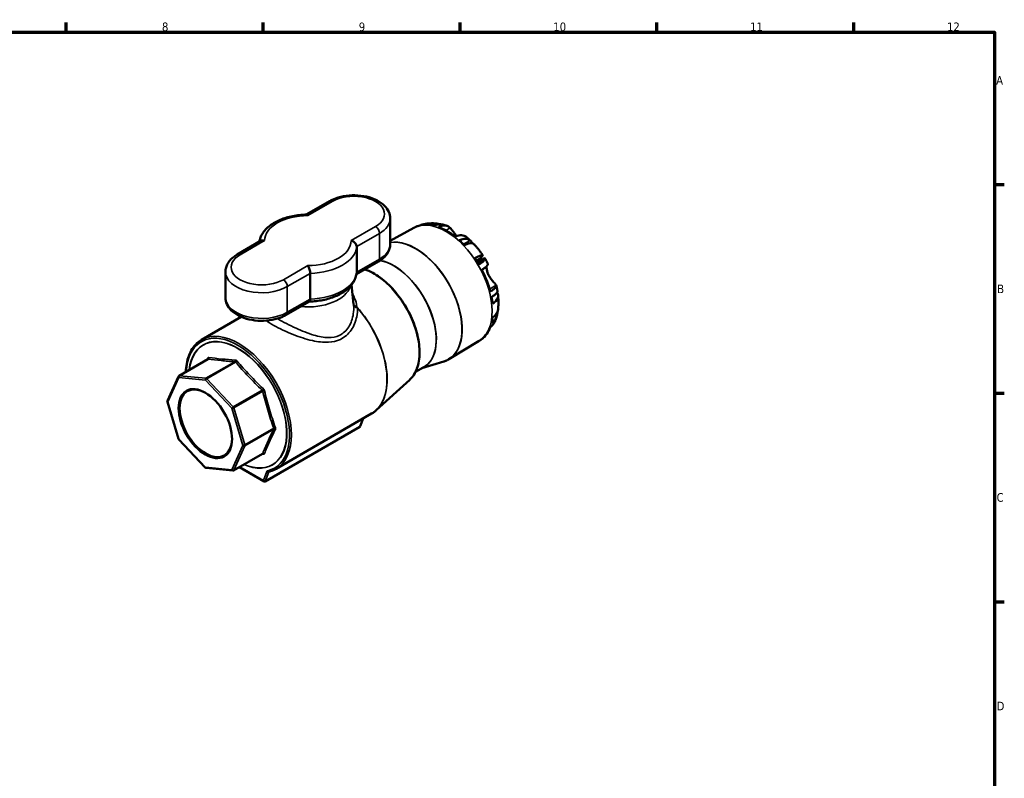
# Model space of a CAD drawing. Header units: millimetres. Extents: x 0 to 948, y -29 to 834.
# Tile 7 of 7: x 474 to 825, y 308 to 578. Entities that reach past the tile are written whole.
import ezdxf

# ---------------------------------------------------------------- set-up
doc = ezdxf.new("R2010")
doc.units = ezdxf.units.MM
for name, color, linetype, lineweight in [('Border (ANSI)', 7, 'Continuous', 70), ('Visible (ANSI)', 7, 'Continuous', 50), ('Visible Narrow (ANSI)', 7, 'Continuous', 35)]:
    doc.layers.add(name, color=color, linetype=linetype, lineweight=lineweight)
doc.styles.add('Note Text (ANSI)', font='tahoma.ttf')

# ---------------------------------------------------------------- blocks, each defined once
blk = doc.blocks.new('Borders Default Border')
at = {"layer": 'Border (ANSI)'}
for p, q in [((490.58, 574), (490.58, 577.45)), ((560.67, 574), (560.67, 577.45)), ((630.75, 574), (630.75, 577.45)), ((700.83, 574), (700.83, 577.45)), ((770.92, 574), (770.92, 577.45)), ((821, 519.75), (824.45, 519.75)), ((821, 445.5), (824.45, 445.5)), ((821, 371.25), (824.45, 371.25))]:
    blk.add_line(p, q, dxfattribs=at)
at = {"layer": 'Border (ANSI)', "flags": 128}
blk.add_lwpolyline([(20, 20), (20, 574), (821, 574), (821, 20), (20, 20)], dxfattribs=at)
at = {"layer": 'Border (ANSI)', "attachment_point": 7, "style": 'Note Text (ANSI)'}
for s, insert, char_height in [('12', (804.13, 574.4), 3.048), ('8', (524.63, 574.33), 3.05), ('9', (594.7, 574.34), 3.05), ('10', (663.96, 574.34), 3.048), ('11', (734.04, 574.4), 3.048), ('A', (821.63, 555.35), 3.05), ('B', (821.99, 481.1), 3.05), ('C', (821.8, 406.8), 3.05), ('D', (821.81, 332.6), 3.05)]:
    blk.add_mtext(s, dxfattribs=dict(at, insert=insert, char_height=char_height))

msp = doc.modelspace()

# ---------------------------------------------------------------- linework, layer by layer
at = {"layer": 'Visible (ANSI)'}
for p, q in [((584.276, 513.84), (576.019, 509.074)), ((605.883, 507.658), (605.883, 498.514)), ((614.299, 504.331), (605.883, 499.708)), ((559.745, 499.678), (551.438, 494.881)), ((593.958, 488.544), (593.958, 497.689)), ((593.875, 487.82), (601.691, 492.332)), ((637.872, 493.421), (636.614, 492.695)), ((639.452, 493.539), (636.983, 492.113)), ((547.245, 488.699), (547.245, 479.555)), ((577.413, 488.136), (577.413, 478.992)), ((592.093, 484.019), (592.824, 477.207)), ((568.852, 473.373), (577.16, 478.169)), ((538.757, 464.493), (552.888, 472.651)), ((637.529, 464.096), (626.804, 457.595)), ((530.71, 451.697), (540.988, 457.631)), ((617.147, 454.366), (624.942, 456.762)), ((614.917, 453.079), (617.822, 454.756)), ((526.581, 442.799), (530.504, 451.47)), ((612.845, 450.291), (600.869, 439.402)), ((530.481, 429.249), (526.558, 442.45)), ((565.257, 418.594), (599.263, 438.227)), ((596.28, 436.504), (595.206, 433.718)), ((561.377, 414.089), (595.06, 433.536)), ((540.068, 419.05), (530.597, 429.048)), ((550.152, 418.023), (560.429, 423.956)), ((549.853, 417.958), (540.382, 418.896)), ((552.211, 419.211), (561.054, 414.106))]:
    msp.add_line(p, q, dxfattribs=at)
for centre, start, end in [((530.96, 451.264), 120, 155.65713), ((527.037, 442.593), 155.65713, 196.55052), ((530.96, 429.392), 196.55052, 223.44948), ((540.431, 419.394), 223.44948, 264.34287), ((549.902, 418.456), 264.34287, 300)]:
    msp.add_arc(centre, 0.5, start, end, dxfattribs=at)
for centre, major_axis, ratio, start_param, end_param in [((626.047, 484.29), (-11.607, 20.104), 0.5773503, 6.1522856, 6.2359222), ((619.094, 497.771), (-2.345, 7.596), 0.8095113, 0, 0.115821), ((621.537, 497.99), (0.784, 7.911), 0.7543445, 6.0942897, 6.712528), ((626.047, 484.29), (-11.607, 20.104), 0.5773503, 5.7753015, 5.8904862), ((626.047, 484.29), (-11.607, 20.104), 0.5773503, 5.3141122, 5.6814621), ((626.047, 484.29), (-11.607, 20.104), 0.5773503, 5.1050881, 5.2202728), ((629.808, 493.215), (5.772, 5.467), 0.3124597, 0, 0.8508166), ((632.251, 490.175), (6.564, 4.485), 0.1065742, 5.6636496, 7.1677297), ((626.047, 484.29), (-11.607, 20.104), 0.5773503, 4.7281039, 4.8432887), ((631.294, 487.32), (-7.641, 13.235), 0.5773503, 4.7980354, 4.8432887), ((626.047, 484.29), (-11.607, 20.104), 0.5773503, 4.2669146, 4.6342646), ((636.386, 479.517), (7.905, 0.846), 0.4970516, 5.5070864, 6.5355055), ((626.047, 484.29), (-11.607, 20.104), 0.5773503, 4.0578905, 4.1730752), ((636.386, 476.26), (7.891, -0.963), 0.6477703, 5.6391026, 6.2831853), ((626.047, 484.29), (-11.607, 20.104), 0.5773503, 3.6809064, 3.7960911), ((626.047, 484.29), (11.607, -20.104), 0.5773503, 0.0781244, 0.4454744), ((540.254, 434.758), (6.61, -11.449), 0.5773503, 2.3656054, 7.0591726), ((594.812, 434.087), (-0.202, 0.572), 0.6665317, 3.2649386, 3.8036449), ((561.129, 414.64), (0.202, -0.572), 0.6665317, 4.8357349, 6.4065312)]:
    msp.add_ellipse(centre, major_axis=major_axis, ratio=ratio, start_param=start_param, end_param=end_param, dxfattribs=at)
msp.add_ellipse((540.077, 434.656), major_axis=(6.735, -11.666), ratio=0.5773503, dxfattribs=at)
for points, knots in [([(605.883, 507.658), (605.883, 508.472), (605.702, 509.281), (605.012, 510.842), (604.478, 511.581), (603.059, 512.995), (602.127, 513.64), (599.969, 514.734), (598.726, 515.168), (596.107, 515.762), (594.732, 515.924), (591.979, 515.973), (590.602, 515.861), (587.957, 515.37), (586.69, 514.99), (585.101, 514.286), (584.678, 514.073), (584.276, 513.84)], [0.7853982, 0.7853982, 0.7853982, 0.7853982, 1.0354609, 1.0354609, 1.3103289, 1.3103289, 1.6353004, 1.6353004, 1.9817864, 1.9817864, 2.3257329, 2.3257329, 2.6671827, 2.6671827, 3.0103997, 3.0103997, 3.1415927, 3.1415927, 3.1415927, 3.1415927]), ([(576.079, 509.075), (574.43, 509.047), (572.788, 508.876), (569.641, 508.258), (568.136, 507.811), (565.375, 506.658), (564.119, 505.952), (561.955, 504.294), (561.045, 503.34), (559.816, 501.379), (559.426, 500.405), (559.253, 499.394)], [2.3854968, 2.3854968, 2.3854968, 2.3854968, 2.6840617, 2.6840617, 2.9826266, 2.9826266, 3.2811914, 3.2811914, 3.5797563, 3.5797563, 3.8283348, 3.8283348, 3.8283348, 3.8283348]), ([(576.564, 508.712), (576.563, 508.713), (576.562, 508.714), (576.5, 508.801), (576.437, 508.873), (576.315, 508.985), (576.256, 509.026), (576.157, 509.067), (576.117, 509.075), (576.079, 509.075)], [-0.65474185, -0.65474185, -0.65474185, -0.65474185, -0.65405274, -0.65405274, -0.6056006, -0.6056006, -0.55756446, -0.55756446, -0.52280254, -0.52280254, -0.52280254, -0.52280254]), ([(616.749, 505.368), (617.121, 505.482), (617.496, 505.58), (618.247, 505.743), (618.624, 505.807), (619.375, 505.905), (619.75, 505.939), (620.495, 505.975), (620.865, 505.979), (621.598, 505.96), (621.962, 505.936), (622.321, 505.901)], [4.05789051, 4.05789051, 4.05789051, 4.05789051, 4.11025039, 4.11025039, 4.16261027, 4.16261027, 4.21497014, 4.21497014, 4.26733002, 4.26733002, 4.3196899, 4.3196899, 4.3196899, 4.3196899]), ([(624.293, 505.579), (624.281, 505.582), (624.269, 505.584), (623.944, 505.654), (623.608, 505.668), (622.974, 505.611), (622.617, 505.537), (622.019, 505.331), (621.781, 505.231), (621.55, 505.116)], [4.63691818, 4.63691818, 4.63691818, 4.63691818, 4.64258193, 4.64258193, 4.79016983, 4.79016983, 4.93485033, 4.93485033, 5.02796871, 5.02796871, 5.02796871, 5.02796871]), ([(623.049, 504.657), (623.283, 504.774), (623.525, 504.877), (624.131, 505.086), (624.491, 505.163), (625.129, 505.224), (625.466, 505.212), (626.094, 505.085), (626.385, 504.969), (626.83, 504.707), (627.03, 504.551), (627.211, 504.364)], [0.05156904, 0.05156904, 0.05156904, 0.05156904, 0.14610146, 0.14610146, 0.29220292, 0.29220292, 0.43957399, 0.43957399, 0.58694505, 0.58694505, 0.70821998, 0.70821998, 0.70821998, 0.70821998]), ([(624.293, 505.579), (624.419, 505.55), (624.545, 505.52), (624.795, 505.457), (624.92, 505.425), (625.168, 505.357), (625.291, 505.321), (625.536, 505.248), (625.658, 505.21), (625.901, 505.132), (626.022, 505.091), (626.142, 505.05)], [4.417700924, 4.417700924, 4.417700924, 4.417700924, 4.437011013, 4.437011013, 4.456321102, 4.456321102, 4.475631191, 4.475631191, 4.494941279, 4.494941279, 4.514251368, 4.514251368, 4.514251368, 4.514251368]), ([(614.299, 504.331), (614.346, 504.356), (614.392, 504.381), (614.485, 504.43), (614.531, 504.455), (614.624, 504.503), (614.671, 504.527), (614.765, 504.574), (614.812, 504.598), (614.907, 504.644), (614.954, 504.666), (615.001, 504.689)], [3.939333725, 3.939333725, 3.939333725, 3.939333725, 3.946317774, 3.946317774, 3.953301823, 3.953301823, 3.960285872, 3.960285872, 3.967269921, 3.967269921, 3.97425397, 3.97425397, 3.97425397, 3.97425397]), ([(627.211, 504.364), (627.366, 504.203), (627.531, 504.011), (627.843, 503.622), (627.983, 503.439), (628.286, 503.033), (628.45, 502.811), (628.877, 502.231), (629.144, 501.872), (629.459, 501.485), (629.49, 501.447), (629.521, 501.409)], [-1.76546926, -1.76546926, -1.76546926, -1.76546926, -1.6727574, -1.6727574, -1.60330302, -1.60330302, -1.52926143, -1.52926143, -1.41831688, -1.41831688, -1.40610199, -1.40610199, -1.40610199, -1.40610199]), ([(632.968, 501.123), (632.857, 501.214), (632.741, 501.295), (632.381, 501.507), (632.09, 501.623), (631.462, 501.75), (631.126, 501.762), (630.487, 501.701), (630.127, 501.624), (629.521, 501.415), (629.28, 501.312), (629.046, 501.195)], [4.1830249, 4.1830249, 4.1830249, 4.1830249, 4.25287747, 4.25287747, 4.40024854, 4.40024854, 4.5476196, 4.5476196, 4.69372106, 4.69372106, 4.78825348, 4.78825348, 4.78825348, 4.78825348]), ([(561.149, 499.812), (561.147, 499.812), (561.145, 499.813), (560.993, 499.849), (560.845, 499.871), (560.555, 499.886), (560.414, 499.88), (560.083, 499.829), (559.902, 499.769), (559.745, 499.678)], [-0.00068911, -0.00068911, -0.00068911, -0.00068911, 0, 0, 0.04845213, 0.04845213, 0.09648828, 0.09648828, 0.16687282, 0.16687282, 0.16687282, 0.16687282]), ([(591.979, 499.812), (591.981, 499.811), (591.983, 499.811), (592.135, 499.774), (592.283, 499.724), (592.573, 499.599), (592.714, 499.524), (593.075, 499.29), (593.282, 499.112), (593.615, 498.72), (593.743, 498.515), (593.915, 498.096), (593.958, 497.888), (593.958, 497.689)], [-0.00068911, -0.00068911, -0.00068911, -0.00068911, 0, 0, 0.04845213, 0.04845213, 0.09648828, 0.09648828, 0.17778875, 0.17778875, 0.25364848, 0.25364848, 0.32702637, 0.32702637, 0.32702637, 0.32702637]), ([(601.691, 492.332), (602.173, 492.61), (602.626, 492.916), (603.465, 493.582), (603.85, 493.943), (604.539, 494.723), (604.841, 495.142), (605.344, 496.034), (605.543, 496.508), (605.813, 497.492), (605.883, 498.003), (605.883, 498.514)], [0, 0, 0, 0, 0.15707963, 0.15707963, 0.31415927, 0.31415927, 0.4712389, 0.4712389, 0.62831853, 0.62831853, 0.78539816, 0.78539816, 0.78539816, 0.78539816]), ([(630.545, 499.923), (630.775, 500.038), (631.013, 500.139), (631.612, 500.344), (631.968, 500.418), (632.603, 500.475), (632.939, 500.461), (633.564, 500.327), (633.854, 500.208), (634.196, 500.001), (634.295, 499.932), (634.391, 499.855)], [0.05156212, 0.05156212, 0.05156212, 0.05156212, 0.1446805, 0.1446805, 0.289361, 0.289361, 0.4369489, 0.4369489, 0.58453679, 0.58453679, 0.64473873, 0.64473873, 0.64473873, 0.64473873]), ([(632.968, 501.123), (633.079, 501.032), (633.188, 500.941), (633.406, 500.756), (633.514, 500.662), (633.729, 500.474), (633.836, 500.379), (634.049, 500.187), (634.154, 500.09), (634.364, 499.894), (634.468, 499.796), (634.572, 499.696)], [4.92168505, 4.92168505, 4.92168505, 4.92168505, 4.94374437, 4.94374437, 4.96580368, 4.96580368, 4.987863, 4.987863, 5.00992232, 5.00992232, 5.03198163, 5.03198163, 5.03198163, 5.03198163]), ([(634.391, 499.855), (634.63, 499.663), (634.817, 499.451), (634.99, 499.138), (635.029, 499.042), (635.055, 498.947), (635.055, 498.946), (635.056, 498.946)], [-0.5957307, -0.5957307, -0.5957307, -0.5957307, -0.43807071, -0.43807071, -0.37063689, -0.37063689, -0.3703245, -0.3703245, -0.3703245, -0.3703245]), ([(635.58, 498.682), (635.815, 498.433), (636.046, 498.181), (636.502, 497.667), (636.725, 497.406), (637.165, 496.877), (637.381, 496.608), (637.805, 496.064), (638.012, 495.788), (638.42, 495.229), (638.619, 494.947), (638.815, 494.661)], [5.10508806, 5.10508806, 5.10508806, 5.10508806, 5.15744794, 5.15744794, 5.20980782, 5.20980782, 5.26216769, 5.26216769, 5.31452757, 5.31452757, 5.36688745, 5.36688745, 5.36688745, 5.36688745]), ([(551.438, 494.881), (550.955, 494.603), (550.502, 494.298), (549.663, 493.631), (549.278, 493.27), (548.589, 492.49), (548.287, 492.071), (547.785, 491.179), (547.586, 490.705), (547.315, 489.721), (547.245, 489.21), (547.245, 488.699)], [3.14159265, 3.14159265, 3.14159265, 3.14159265, 3.29867229, 3.29867229, 3.45575192, 3.45575192, 3.61283155, 3.61283155, 3.76991118, 3.76991118, 3.92699082, 3.92699082, 3.92699082, 3.92699082]), ([(576.564, 490.912), (576.565, 490.911), (576.566, 490.91), (576.628, 490.822), (576.691, 490.722), (576.813, 490.5), (576.872, 490.378), (577.027, 490.025), (577.116, 489.778), (577.262, 489.279), (577.318, 489.032), (577.394, 488.557), (577.413, 488.336), (577.413, 488.136)], [-0.65474185, -0.65474185, -0.65474185, -0.65474185, -0.65405274, -0.65405274, -0.6056006, -0.6056006, -0.55756446, -0.55756446, -0.47626399, -0.47626399, -0.40040425, -0.40040425, -0.32702637, -0.32702637, -0.32702637, -0.32702637]), ([(639.6, 493.374), (639.604, 493.328), (639.599, 493.279), (639.561, 493.109), (639.486, 492.961), (639.231, 492.633), (639.051, 492.452), (638.649, 492.107), (638.391, 491.91), (637.898, 491.574), (637.688, 491.439), (637.471, 491.307)], [4.4347921, 4.4347921, 4.4347921, 4.4347921, 4.49499404, 4.49499404, 4.64258193, 4.64258193, 4.79016983, 4.79016983, 4.93485033, 4.93485033, 5.02796871, 5.02796871, 5.02796871, 5.02796871]), ([(638.525, 489.402), (638.745, 489.536), (638.959, 489.673), (639.46, 490.014), (639.722, 490.213), (640.129, 490.561), (640.312, 490.741), (640.572, 491.071), (640.65, 491.22), (640.706, 491.442), (640.703, 491.54), (640.665, 491.624)], [0.05156904, 0.05156904, 0.05156904, 0.05156904, 0.14610146, 0.14610146, 0.29220292, 0.29220292, 0.43957399, 0.43957399, 0.58694505, 0.58694505, 0.70821998, 0.70821998, 0.70821998, 0.70821998]), ([(639.452, 493.539), (639.478, 493.554), (639.502, 493.558), (639.565, 493.538), (639.593, 493.475), (639.6, 493.374)], [-0.3461728, -0.3461728, -0.3461728, -0.3461728, -0.28280887, -0.28280887, -0.14479069, -0.14479069, -0.14479069, -0.14479069]), ([(639.564, 493.516), (639.641, 493.393), (639.716, 493.271), (639.866, 493.024), (639.94, 492.901), (640.087, 492.653), (640.16, 492.528), (640.304, 492.278), (640.375, 492.152), (640.515, 491.901), (640.585, 491.774), (640.653, 491.648)], [5.43582675, 5.43582675, 5.43582675, 5.43582675, 5.45759593, 5.45759593, 5.4793651, 5.4793651, 5.50113427, 5.50113427, 5.52290344, 5.52290344, 5.54467262, 5.54467262, 5.54467262, 5.54467262]), ([(577.109, 478.14), (578.737, 478.17), (580.359, 478.341), (583.487, 478.955), (584.992, 479.402), (587.753, 480.556), (589.009, 481.261), (591.173, 482.919), (592.083, 483.873), (593.424, 486.013), (593.85, 487.206), (593.954, 488.433)], [5.5306706, 5.5306706, 5.5306706, 5.5306706, 5.8256543, 5.8256543, 6.1242192, 6.1242192, 6.4227841, 6.4227841, 6.721349, 6.721349, 7.0199139, 7.0199139, 7.0199139, 7.0199139]), ([(596.88, 489.554), (597.798, 489.242), (598.728, 488.832), (601.417, 487.378), (603.176, 486.096), (606.52, 483.005), (608.105, 481.197), (610.945, 477.242), (612.199, 475.095), (614.253, 470.675), (615.053, 468.403), (616.117, 463.956), (616.38, 461.781), (616.334, 457.746), (616.024, 455.885), (614.847, 452.685), (613.985, 451.339), (612.869, 450.313), (612.857, 450.302), (612.845, 450.291)], [4.5096485, 4.5096485, 4.5096485, 4.5096485, 4.6805336, 4.6805336, 5.0041676, 5.0041676, 5.3274826, 5.3274826, 5.6502759, 5.6502759, 5.973054, 5.973054, 6.2963308, 6.2963308, 6.6199957, 6.6199957, 6.9401463, 6.9401463, 6.9435761, 6.9435761, 6.9435761, 6.9435761]), ([(640.231, 490.669), (640.23, 490.651), (640.229, 490.632), (640.21, 490.25), (640.231, 489.821), (640.383, 488.968), (640.495, 488.561), (640.653, 488.155)], [-1.81507321, -1.81507321, -1.81507321, -1.81507321, -1.80631446, -1.80631446, -1.6373378, -1.6373378, -1.49427313, -1.49427313, -1.49427313, -1.49427313]), ([(640.653, 488.155), (640.694, 488.05), (640.738, 487.944), (640.984, 487.39), (641.234, 486.957), (641.805, 486.115), (642.124, 485.719), (642.628, 485.132), (642.818, 484.921), (643.135, 484.569), (643.264, 484.427), (643.506, 484.144), (643.598, 484.022), (643.653, 483.919), (643.658, 483.908), (643.663, 483.897)], [-1.49427313, -1.49427313, -1.49427313, -1.49427313, -1.45688821, -1.45688821, -1.2977846, -1.2977846, -1.12563241, -1.12563241, -1.00805286, -1.00805286, -0.9024229, -0.9024229, -0.76257964, -0.76257964, -0.74535267, -0.74535267, -0.74535267, -0.74535267]), ([(643.663, 483.897), (643.701, 483.812), (643.704, 483.715), (643.649, 483.493), (643.57, 483.344), (643.31, 483.014), (643.128, 482.834), (642.72, 482.486), (642.458, 482.287), (641.958, 481.946), (641.744, 481.809), (641.523, 481.675)], [4.13160254, 4.13160254, 4.13160254, 4.13160254, 4.25287747, 4.25287747, 4.40024854, 4.40024854, 4.5476196, 4.5476196, 4.69372106, 4.69372106, 4.78825348, 4.78825348, 4.78825348, 4.78825348]), ([(643.685, 483.834), (643.717, 483.7), (643.748, 483.566), (643.809, 483.299), (643.838, 483.165), (643.894, 482.896), (643.922, 482.762), (643.974, 482.493), (643.999, 482.359), (644.048, 482.09), (644.071, 481.955), (644.093, 481.82)], [5.97077409, 5.97077409, 5.97077409, 5.97077409, 5.99189537, 5.99189537, 6.01301665, 6.01301665, 6.03413793, 6.03413793, 6.05525921, 6.05525921, 6.0763805, 6.0763805, 6.0763805, 6.0763805]), ([(641.968, 479.716), (642.185, 479.848), (642.395, 479.983), (642.888, 480.319), (643.146, 480.516), (643.549, 480.862), (643.729, 481.042), (643.983, 481.37), (644.058, 481.518), (644.097, 481.688), (644.101, 481.737), (644.098, 481.784)], [0.05156212, 0.05156212, 0.05156212, 0.05156212, 0.1446805, 0.1446805, 0.289361, 0.289361, 0.4369489, 0.4369489, 0.58453679, 0.58453679, 0.64473873, 0.64473873, 0.64473873, 0.64473873]), ([(644.291, 480.363), (644.327, 480.027), (644.356, 479.69), (644.401, 479.017), (644.416, 478.679), (644.431, 478.004), (644.431, 477.666), (644.415, 476.99), (644.4, 476.651), (644.352, 475.974), (644.319, 475.635), (644.278, 475.297)], [6.15228561, 6.15228561, 6.15228561, 6.15228561, 6.20464549, 6.20464549, 6.25700537, 6.25700537, 6.30936525, 6.30936525, 6.36172512, 6.36172512, 6.414085, 6.414085, 6.414085, 6.414085]), ([(547.245, 479.555), (547.245, 478.741), (547.426, 477.932), (548.117, 476.371), (548.65, 475.633), (550.069, 474.218), (551.001, 473.573), (553.159, 472.479), (554.402, 472.045), (557.021, 471.451), (558.396, 471.289), (561.149, 471.241), (562.526, 471.352), (565.171, 471.843), (566.438, 472.223), (568.027, 472.927), (568.45, 473.14), (568.852, 473.373)], [3.9269908, 3.9269908, 3.9269908, 3.9269908, 4.1770535, 4.1770535, 4.4519216, 4.4519216, 4.776893, 4.776893, 5.123379, 5.123379, 5.4673255, 5.4673255, 5.8087753, 5.8087753, 6.1519923, 6.1519923, 6.2831853, 6.2831853, 6.2831853, 6.2831853]), ([(577.413, 478.992), (577.413, 478.792), (577.394, 478.621), (577.318, 478.345), (577.262, 478.246), (577.181, 478.182), (577.171, 478.175), (577.16, 478.169)], [-0.32702637, -0.32702637, -0.32702637, -0.32702637, -0.25364848, -0.25364848, -0.17778875, -0.17778875, -0.16687282, -0.16687282, -0.16687282, -0.16687282]), ([(644.096, 474.544), (644.094, 474.467), (644.09, 474.392), (644.058, 473.909), (643.983, 473.474), (643.729, 472.651), (643.549, 472.263), (643.146, 471.608), (642.888, 471.28), (642.395, 470.803), (642.185, 470.631), (641.968, 470.481)], [4.46821866, 4.46821866, 4.46821866, 4.46821866, 4.49499404, 4.49499404, 4.64258193, 4.64258193, 4.79016983, 4.79016983, 4.93485033, 4.93485033, 5.02796871, 5.02796871, 5.02796871, 5.02796871]), ([(643.963, 473.467), (643.933, 473.332), (643.901, 473.197), (643.834, 472.927), (643.799, 472.792), (643.725, 472.523), (643.686, 472.388), (643.605, 472.12), (643.563, 471.985), (643.475, 471.717), (643.429, 471.584), (643.381, 471.45)], [0.22526672, 0.22526672, 0.22526672, 0.22526672, 0.24620333, 0.24620333, 0.26713994, 0.26713994, 0.28807656, 0.28807656, 0.30901317, 0.30901317, 0.32994978, 0.32994978, 0.32994978, 0.32994978]), ([(641.523, 469.036), (641.744, 469.188), (641.958, 469.362), (642.458, 469.843), (642.72, 470.173), (643.098, 470.782), (643.257, 471.106), (643.381, 471.45)], [0.05156904, 0.05156904, 0.05156904, 0.05156904, 0.14610146, 0.14610146, 0.29220292, 0.29220292, 0.41846518, 0.41846518, 0.41846518, 0.41846518]), ([(533.141, 453.1), (533.221, 455.159), (533.569, 457.06), (534.846, 460.554), (535.832, 462.1), (537.606, 463.739), (538.162, 464.149), (538.757, 464.493)], [3.18556656, 3.18556656, 3.18556656, 3.18556656, 3.47695171, 3.47695171, 3.79713795, 3.79713795, 3.92699082, 3.92699082, 3.92699082, 3.92699082]), ([(638.747, 464.932), (638.669, 464.872), (638.59, 464.813), (638.432, 464.696), (638.352, 464.639), (638.191, 464.525), (638.11, 464.469), (637.946, 464.36), (637.863, 464.306), (637.697, 464.2), (637.613, 464.147), (637.529, 464.096)], [0.707514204, 0.707514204, 0.707514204, 0.707514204, 0.720622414, 0.720622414, 0.733730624, 0.733730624, 0.746838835, 0.746838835, 0.759947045, 0.759947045, 0.773055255, 0.773055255, 0.773055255, 0.773055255]), ([(639.587, 465.757), (639.456, 465.594), (639.312, 465.435), (638.959, 465.096), (638.745, 464.923), (638.525, 464.77)], [4.6190491, 4.6190491, 4.6190491, 4.6190491, 4.69372106, 4.69372106, 4.78825348, 4.78825348, 4.78825348, 4.78825348]), ([(541.024, 457.661), (541.024, 457.661), (541.023, 457.66), (541.021, 457.657), (541.019, 457.655), (541.013, 457.649), (541.01, 457.646), (541, 457.638), (540.994, 457.634), (540.988, 457.631)], [0.009510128, 0.009510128, 0.009510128, 0.009510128, 0.015718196, 0.015718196, 0.023577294, 0.023577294, 0.031436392, 0.031436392, 0.03929549, 0.03929549, 0.03929549, 0.03929549]), ([(626.804, 457.595), (626.688, 457.525), (626.57, 457.457), (626.332, 457.328), (626.21, 457.267), (625.965, 457.149), (625.841, 457.094), (625.589, 456.989), (625.462, 456.939), (625.204, 456.846), (625.074, 456.803), (624.942, 456.762)], [0.77305526, 0.77305526, 0.77305526, 0.77305526, 0.80184622, 0.80184622, 0.83063719, 0.83063719, 0.85942816, 0.85942816, 0.88821913, 0.88821913, 0.9170101, 0.9170101, 0.9170101, 0.9170101]), ([(600.869, 439.402), (600.77, 439.311), (600.669, 439.224), (600.464, 439.053), (600.36, 438.969), (600.149, 438.808), (600.042, 438.729), (599.825, 438.578), (599.714, 438.504), (599.491, 438.362), (599.378, 438.293), (599.263, 438.227)], [0.66039084, 0.66039084, 0.66039084, 0.66039084, 0.6853923, 0.6853923, 0.71039377, 0.71039377, 0.73539523, 0.73539523, 0.7603967, 0.7603967, 0.78539816, 0.78539816, 0.78539816, 0.78539816]), ([(560.429, 423.956), (560.436, 423.96), (560.442, 423.963), (560.454, 423.968), (560.459, 423.969), (560.467, 423.972), (560.47, 423.972), (560.473, 423.973), (560.474, 423.973), (560.474, 423.973)], [0.03929549, 0.03929549, 0.03929549, 0.03929549, 0.047154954, 0.047154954, 0.055014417, 0.055014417, 0.062873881, 0.062873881, 0.069082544, 0.069082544, 0.069082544, 0.069082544]), ([(565.257, 418.594), (565.101, 418.504), (564.943, 418.418), (564.621, 418.257), (564.457, 418.181), (564.125, 418.038), (563.957, 417.971), (563.615, 417.847), (563.442, 417.79), (563.092, 417.685), (562.915, 417.638), (562.735, 417.595)], [0.78539816, 0.78539816, 0.78539816, 0.78539816, 0.81941904, 0.81941904, 0.85343991, 0.85343991, 0.88746079, 0.88746079, 0.92148166, 0.92148166, 0.95550254, 0.95550254, 0.95550254, 0.95550254])]:
    msp.add_open_spline(points, degree=3, knots=knots, dxfattribs=at)
for points in [[(640.665, 491.624), (640.661, 491.633), (640.657, 491.64), (640.653, 491.648)], [(593.954, 488.433), (593.957, 488.47), (593.958, 488.507), (593.958, 488.544)], [(644.098, 481.784), (644.097, 481.796), (644.095, 481.808), (644.093, 481.82)]]:
    msp.add_open_spline(points, degree=3, dxfattribs=at)
at = {"layer": 'Visible Narrow (ANSI)'}
for p, q in [((576.564, 508.712), (585.276, 513.741)), ((600.691, 504.842), (591.979, 499.812)), ((593.958, 497.689), (602.105, 502.392)), ((602.105, 502.392), (602.105, 493.247)), ((627.211, 504.364), (625.655, 503.466)), ((552.438, 494.782), (561.149, 499.812)), ((634.391, 499.855), (632.027, 498.49)), ((576.564, 490.912), (567.852, 485.883)), ((602.105, 493.247), (593.958, 488.544)), ((639.6, 493.374), (637.097, 491.929)), ((569.267, 483.433), (577.413, 488.136)), ((643.663, 483.897), (641.29, 482.527)), ((569.267, 483.433), (569.267, 474.288)), ((577.413, 478.992), (569.267, 474.288)), ((530.825, 451.719), (541.093, 457.648)), ((550.564, 456.709), (540.296, 450.781)), ((540.566, 450.625), (550.835, 456.553)), ((526.683, 442.389), (530.606, 451.06)), ((530.606, 451.06), (540.077, 450.121)), ((540.296, 450.781), (530.825, 451.719)), ((540.077, 450.121), (549.548, 440.124)), ((550.037, 440.627), (540.566, 450.625)), ((560.306, 446.555), (550.037, 440.627)), ((550.228, 440.295), (560.497, 446.224)), ((530.606, 429.187), (526.683, 442.389)), ((549.548, 440.124), (553.471, 426.923)), ((554.151, 427.094), (550.228, 440.295)), ((596.182, 436.448), (595.06, 433.536)), ((564.42, 433.023), (554.151, 427.094)), ((554.151, 426.782), (564.42, 432.71)), ((540.077, 419.19), (530.606, 429.187)), ((553.471, 426.923), (549.548, 418.251)), ((550.228, 418.111), (554.151, 426.782)), ((560.497, 424.039), (550.228, 418.111)), ((549.548, 418.251), (540.077, 419.19)), ((560.775, 414.436), (552.357, 419.296)), ((562.009, 417.637), (560.775, 414.436)), ((561.377, 414.089), (562.695, 417.51)), ((562.695, 417.51), (562.922, 417.641))]:
    msp.add_line(p, q, dxfattribs=at)
for centre, major_axis, ratio, start_param, end_param in [((592.983, 509.291), (10.9, 0), 0.5773503, 5.4977871, 8.6393798), ((585.276, 512.108), (-1, 1.732), 0.5773503, 5.4977871, 6.2831853), ((576.564, 499.812), (-15.415, 0), 0.5773503, 4.7123843, 6.28319), ((600.691, 503.209), (-1, 1.732), 0.5773503, 3.9269908, 5.4977871), ((592.983, 507.658), (12.9, 0), 0.5773503, 5.4977871, 6.2831853), ((625.771, 484.131), (-11.616, 20.119), 0.5773503, 3.1539356, 6.2708424), ((576.564, 499.812), (15.415, 0), 0.5773503, 4.7123843, 6.28319), ((592.983, 498.514), (12.9, 0), 0.5773503, 5.4977871, 6.2831853), ((614.911, 477.861), (11.75, -20.351), 0.5773503, 0.0123429, 2.930556), ((614.84, 477.82), (-11.745, 20.344), 0.5773503, 3.0099807, 6.0673166), ((560.145, 490.332), (-10.9, 0), 0.5773503, 5.4977871, 8.6393798), ((552.438, 493.149), (-1, 1.732), 0.5773503, 5.4977871, 6.2831853), ((576.564, 498.179), (17.415, 0), 0.5773503, 4.7611631, 6.2344111), ((600.691, 494.064), (1, -1.732), 0.5773503, 0, 0.7853982), ((607.089, 473.345), (10.733, -18.589), 0.5773503, 0, 2.6746181), ((607.154, 473.382), (10.737, -18.597), 0.5773503, 6.2552224, 8.9575892), ((560.145, 488.699), (-12.9, 0), 0.5773503, 0, 2.3561945), ((576.564, 489.034), (17.415, 0), 0.5773503, 4.7611631, 6.2344111), ((599.988, 469.245), (11.511, -19.938), 0.5773503, 0.1250073, 2.5525197), ((567.852, 484.25), (-1, 1.732), 0.5773503, 3.9269908, 5.4977871), ((576.564, 485.094), (15.384, 0), 0.5773503, 4.5441447, 6.1127682), ((560.145, 479.555), (-12.9, 0), 0.5773503, 0, 2.3561945), ((594.8, 477.534), (-1.986, -0.234), 0.6614962, 0.0160042, 1.0619917), ((594.852, 476.987), (-1.994, -0.149), 0.5660063, 0.0281015, 1.2125834), ((567.852, 475.105), (1, -1.732), 0.5773503, 0, 0.7853982), ((586.075, 461.212), (13.246, -22.943), 0.5773503, 0.1250073, 1.9212885), ((586.013, 461.177), (13.25, -22.95), 0.5773503, 0, 1.902186), ((551.654, 441.339), (-13, 22.517), 0.5773503, 2.9714883, 7.0092937), ((551.654, 441.339), (12.344, -21.381), 0.5773503, 5.6190967, 10.0888666), ((551.648, 441.336), (-12.301, 21.306), 0.5773503, 2.4820262, 6.9427518), ((552.007, 441.543), (13.25, -22.95), 0.5773503, 0, 3.1415926), ((540.575, 457.882), (0.446, -0.226), 0.7157257, 0.0107914, 0.9445412), ((540.958, 458.103), (-0.074, -0.494), 0.7898514, 0.5345737, 1.9429771), ((550.429, 457.165), (0.027, 0.499), 0.7157257, 3.6054548, 5.0138583), ((550.97, 456.852), (-0.381, -0.324), 0.348878, 0.935539, 2.3439424), ((530.96, 451.264), (-0.456, 0.206), 0.7543445, 0, 1.0747375), ((530.96, 451.264), (0.049, 0.498), 0.7543445, 0.4960589, 2.0668552), ((530.96, 451.264), (-0.25, 0.433), 0.5773503, 5.8904862, 6.2831853), ((540.431, 450.326), (-0.049, -0.498), 0.7543445, 3.6376515, 5.2084478), ((540.431, 450.326), (0.363, 0.344), 0.3124597, 0.9175327, 2.4883291), ((540.431, 450.326), (-0.25, 0.433), 0.5773503, 5.1050881, 5.8904862), ((560.441, 446.854), (0.344, 0.363), 0.2747524, 4.0435424, 5.4519458), ((560.824, 446.192), (-0.486, -0.117), 0.2747524, 3.9728322, 5.3812356), ((527.037, 442.593), (-0.456, 0.206), 0.7543445, 0, 1.0747375), ((527.037, 442.593), (-0.479, -0.142), 0.3124597, 0, 0.6532636), ((549.902, 440.328), (-0.363, -0.344), 0.3124597, 4.0591254, 5.6299217), ((549.902, 440.328), (0.479, 0.142), 0.3124597, 3.7948562, 5.3656526), ((549.902, 440.328), (-0.25, 0.433), 0.5773503, 4.3196899, 5.1050881), ((564.747, 432.991), (0.471, 0.168), 0.348878, 0.7976502, 2.2060536), ((564.747, 432.366), (-0.446, 0.226), 0.7157257, 4.4109197, 5.8193231), ((530.96, 429.392), (-0.479, -0.142), 0.3124597, 0, 0.6532636), ((530.96, 429.392), (-0.363, -0.344), 0.3124597, 5.6299217, 6.2831853), ((553.825, 427.127), (-0.479, -0.142), 0.3124597, 0.6532636, 2.2240599), ((553.825, 427.127), (0.456, -0.206), 0.7543445, 4.2163301, 5.7871264), ((553.825, 427.127), (0.25, -0.433), 0.5773503, 0.3926991, 1.1780972), ((560.441, 423.473), (0.027, 0.499), 0.7157257, 5.3386441, 6.2723939), ((560.824, 423.694), (0.465, -0.183), 0.7898514, 1.1986155, 2.6070189), ((540.431, 419.394), (-0.363, -0.344), 0.3124597, 5.6299217, 6.2831853), ((540.431, 419.394), (-0.049, -0.498), 0.7543445, 5.2084478, 6.2831853), ((549.902, 418.456), (-0.456, 0.206), 0.7543445, 1.0747375, 2.6455338), ((549.902, 418.456), (-0.049, -0.498), 0.7543445, 5.2084478, 6.2831853), ((549.902, 418.456), (0.25, -0.433), 0.5773503, 0, 0.3926991), ((562.674, 416.975), (-0.5, 0.866), 0.5773503, 6.1130809, 6.7195176), ((562.363, 417.842), (-0.467, 0.18), 0.7399972, 1.03209, 2.6028863), ((562.619, 418.081), (0.116, -0.486), 0.8047122, 4.9473717, 6.2831853), ((563.027, 417.179), (-0.25, 0.433), 0.5773503, 0.0678859, 0.4363323)]:
    msp.add_ellipse(centre, major_axis=major_axis, ratio=ratio, start_param=start_param, end_param=end_param, dxfattribs=at)
for points, knots in [([(593.967, 476.273), (593.887, 477.329), (593.641, 478.373), (593.012, 479.882), (592.743, 480.392), (592.429, 480.875)], [-2.6346726, -2.6346726, -2.6346726, -2.6346726, -2.18594837, -2.18594837, -1.94334984, -1.94334984, -1.94334984, -1.94334984]), ([(592.86, 476.806), (592.938, 475.783), (592.903, 474.742), (592.512, 472.078), (591.977, 470.472), (590.284, 467.776), (589.128, 466.696), (586.583, 465.525), (585.279, 465.295), (582.229, 465.306), (580.453, 465.66), (576.558, 466.81), (574.423, 467.675), (570, 469.693), (567.729, 470.872), (565.778, 471.973), (565.725, 472.003), (565.672, 472.033)], [0, 0, 0, 0, 0.4021509, 0.4021509, 1.0455923, 1.0455923, 1.6732097, 1.6732097, 2.1948438, 2.1948438, 2.8424679, 2.8424679, 3.6013528, 3.6013528, 4.4650921, 4.4650921, 4.4894325, 4.4894325, 4.4894325, 4.4894325]), ([(592.824, 477.207), (592.829, 477.161), (592.834, 477.113), (592.846, 476.981), (592.854, 476.895), (592.86, 476.806)], [0.015058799, 0.015058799, 0.015058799, 0.015058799, 0.034876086, 0.034876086, 0.069752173, 0.069752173, 0.069752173, 0.069752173]), ([(561.689, 471.318), (562.467, 470.78), (563.397, 470.21), (566.444, 468.519), (568.86, 467.365), (573.606, 465.481), (575.911, 464.711), (580.137, 463.771), (582.074, 463.528), (585.422, 463.714), (586.862, 464.033), (589.7, 465.378), (591.01, 466.539), (592.976, 469.366), (593.631, 471.023), (594.179, 473.762), (594.267, 474.829), (594.231, 475.877)], [-4.9225819, -4.9225819, -4.9225819, -4.9225819, -4.4650921, -4.4650921, -3.6013528, -3.6013528, -2.8424679, -2.8424679, -2.1948438, -2.1948438, -1.6732097, -1.6732097, -1.0455923, -1.0455923, -0.4021509, -0.4021509, 0, 0, 0, 0]), ([(594.231, 475.877), (594.188, 475.945), (594.144, 476.011), (594.056, 476.143), (594.012, 476.208), (593.967, 476.273)], [-0.069752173, -0.069752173, -0.069752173, -0.069752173, -0.034876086, -0.034876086, 0, 0, 0, 0]), ([(541.349, 458.228), (541.292, 458.237), (541.237, 458.233), (541.131, 458.196), (541.081, 458.162), (541.011, 458.084), (540.988, 458.048), (540.968, 458.008)], [-0.078592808, -0.078592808, -0.078592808, -0.078592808, -0.050293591, -0.050293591, -0.019343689, -0.019343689, 0, 0, 0, 0]), ([(540.988, 457.631), (540.997, 457.636), (541.006, 457.64), (541.041, 457.652), (541.067, 457.653), (541.093, 457.648)], [0.03929549, 0.03929549, 0.03929549, 0.03929549, 0.050293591, 0.050293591, 0.078592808, 0.078592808, 0.078592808, 0.078592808]), ([(541.093, 457.648), (542.56, 457.428), (544.078, 457.236), (545.658, 457.08), (547.238, 456.923), (548.878, 456.802), (550.564, 456.709)], [1.6874007, 1.6874007, 1.6874007, 1.6874007, 2.4128029, 2.4128029, 2.4128029, 3.1382051, 3.1382051, 3.1382051, 3.1382051]), ([(550.778, 457.294), (549.099, 457.383), (547.467, 457.501), (545.894, 457.657), (544.322, 457.813), (542.81, 458.006), (541.349, 458.228)], [-3.1382051, -3.1382051, -3.1382051, -3.1382051, -2.4128029, -2.4128029, -2.4128029, -1.6874007, -1.6874007, -1.6874007, -1.6874007]), ([(550.564, 456.709), (550.588, 456.709), (550.612, 456.705), (550.674, 456.688), (550.712, 456.669), (550.778, 456.618), (550.808, 456.588), (550.835, 456.553)], [0, 0, 0, 0, 0.019343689, 0.019343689, 0.050293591, 0.050293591, 0.078592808, 0.078592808, 0.078592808, 0.078592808]), ([(551.317, 456.983), (551.26, 457.05), (551.198, 457.109), (551.062, 457.208), (550.988, 457.246), (550.869, 457.283), (550.823, 457.292), (550.778, 457.294)], [-0.078592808, -0.078592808, -0.078592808, -0.078592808, -0.050293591, -0.050293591, -0.019343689, -0.019343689, 0, 0, 0, 0]), ([(550.835, 456.553), (552.301, 454.826), (553.82, 453.123), (555.399, 451.456), (556.979, 449.788), (558.619, 448.156), (560.306, 446.555)], [1.6874007, 1.6874007, 1.6874007, 1.6874007, 2.4128029, 2.4128029, 2.4128029, 3.1382051, 3.1382051, 3.1382051, 3.1382051]), ([(560.747, 447.029), (559.065, 448.621), (557.432, 450.244), (555.859, 451.904), (554.287, 453.564), (552.777, 455.26), (551.317, 456.983)], [-3.1382051, -3.1382051, -3.1382051, -3.1382051, -2.4128029, -2.4128029, -2.4128029, -1.6874007, -1.6874007, -1.6874007, -1.6874007]), ([(560.306, 446.555), (560.33, 446.535), (560.352, 446.512), (560.405, 446.448), (560.433, 446.404), (560.474, 446.314), (560.489, 446.269), (560.497, 446.224)], [0, 0, 0, 0, 0.019343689, 0.019343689, 0.050293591, 0.050293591, 0.078592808, 0.078592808, 0.078592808, 0.078592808]), ([(560.497, 446.224), (561.04, 443.963), (561.633, 441.727), (562.288, 439.525), (562.942, 437.323), (563.657, 435.157), (564.42, 433.023)], [1.6874007, 1.6874007, 1.6874007, 1.6874007, 2.4128029, 2.4128029, 2.4128029, 3.1382051, 3.1382051, 3.1382051, 3.1382051]), ([(561.128, 446.369), (561.107, 446.457), (561.075, 446.545), (560.991, 446.722), (560.936, 446.81), (560.834, 446.94), (560.791, 446.986), (560.747, 447.029)], [-0.078592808, -0.078592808, -0.078592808, -0.078592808, -0.050293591, -0.050293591, -0.019343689, -0.019343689, 0, 0, 0, 0]), ([(565.033, 433.226), (564.271, 435.351), (563.557, 437.508), (562.906, 439.699), (562.255, 441.891), (561.666, 444.117), (561.128, 446.369)], [-3.1382051, -3.1382051, -3.1382051, -3.1382051, -2.4128029, -2.4128029, -2.4128029, -1.6874007, -1.6874007, -1.6874007, -1.6874007]), ([(564.42, 432.71), (563.657, 431.204), (562.942, 429.722), (562.288, 428.276), (561.633, 426.83), (561.04, 425.419), (560.497, 424.039)], [1.6874007, 1.6874007, 1.6874007, 1.6874007, 2.4128029, 2.4128029, 2.4128029, 3.1382051, 3.1382051, 3.1382051, 3.1382051]), ([(561.128, 423.97), (561.666, 425.347), (562.255, 426.753), (562.906, 428.192), (563.557, 429.632), (564.271, 431.105), (565.033, 432.603)], [-3.1382051, -3.1382051, -3.1382051, -3.1382051, -2.4128029, -2.4128029, -2.4128029, -1.6874007, -1.6874007, -1.6874007, -1.6874007]), ([(564.42, 433.023), (564.432, 432.995), (564.441, 432.967), (564.456, 432.896), (564.458, 432.853), (564.448, 432.775), (564.437, 432.741), (564.42, 432.71)], [0, 0, 0, 0, 0.019343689, 0.019343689, 0.050293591, 0.050293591, 0.078592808, 0.078592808, 0.078592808, 0.078592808]), ([(565.033, 432.603), (565.063, 432.662), (565.083, 432.729), (565.101, 432.881), (565.097, 432.967), (565.069, 433.112), (565.054, 433.169), (565.033, 433.226)], [-0.078592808, -0.078592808, -0.078592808, -0.078592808, -0.050293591, -0.050293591, -0.019343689, -0.019343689, 0, 0, 0, 0]), ([(560.497, 424.039), (560.491, 424.022), (560.483, 424.006), (560.46, 423.978), (560.446, 423.966), (560.429, 423.956)], [0, 0, 0, 0, 0.019343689, 0.019343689, 0.03929549, 0.03929549, 0.03929549, 0.03929549]), ([(560.747, 423.75), (560.812, 423.746), (560.873, 423.754), (560.984, 423.793), (561.033, 423.827), (561.094, 423.901), (561.113, 423.933), (561.128, 423.97)], [-0.078592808, -0.078592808, -0.078592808, -0.078592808, -0.050293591, -0.050293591, -0.019343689, -0.019343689, 0, 0, 0, 0])]:
    msp.add_open_spline(points, degree=3, knots=knots, dxfattribs=at)
for points in [[(540.968, 458.008), (540.875, 457.825), (540.784, 457.643), (540.693, 457.461)], [(560.135, 423.786), (560.338, 423.774), (560.542, 423.762), (560.747, 423.75)]]:
    msp.add_open_spline(points, degree=3, dxfattribs=at)

# ---------------------------------------------------------------- block references
msp.add_blockref('Borders Default Border', (0, 0))

doc.saveas('drawing.dxf')
